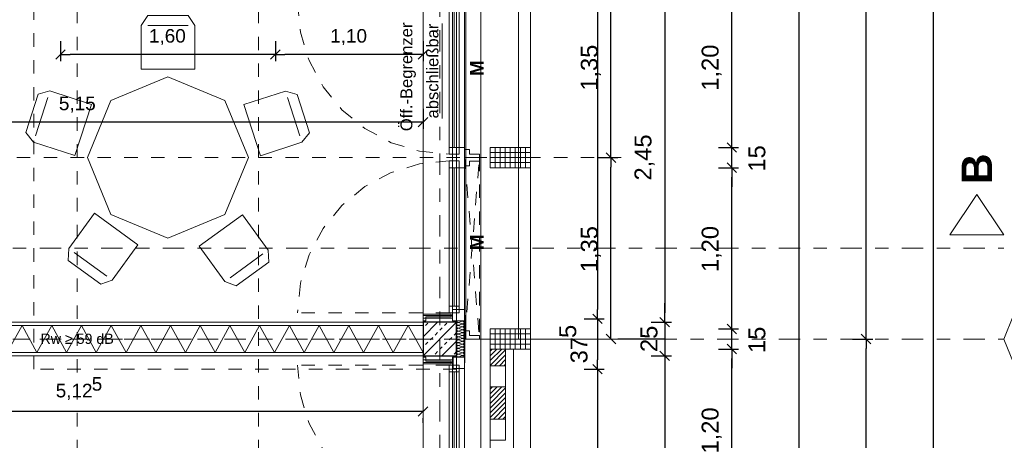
# Model space of a CAD drawing. Header units: metres. Extents: x -45.2 to 14.3, y -31.8 to 10.2.
# Tile 129 of 152: x -3.1 to 4.2, y -14.3 to -11.1. Entities that reach past the tile are written whole.
import ezdxf

# ---------------------------------------------------------------- set-up
doc = ezdxf.new("R2010")
doc.units = ezdxf.units.M
doc.header["$LTSCALE"] = 0.05
for name, pattern in [('1600.2032', [1.6, 0.8, -0.8]), ('Achsen 01', [5.291531, 3.175, -1.058062, 0.352704, -0.705764]), ('gestrichelt - 01', [2, 1, -1]), ('ISO-07 Punktiert', [0.889, 0.127, -0.762]), ('Raster 01', [2, 1, -1]), ('VW-01 Strichlinie kurz', [2, 1, -1])]:
    doc.linetypes.add(name, pattern=pattern)
doc.layers.get('0').update_dxf_attribs({"lineweight": 25})
for name, color, linetype, lineweight, true_color in [('013_Beton und Stahlbetonarbeiten-000 Brüstung', 7, 'Continuous', 9, 0xa6a6a6), ('014_Fassadenarbeiten-000 Aufsicht Betonfertigteile', 7, 'Continuous', 9, 0xc0c0c0), ('014_Fassadenarbeiten-000 Aufsicht Filtermauerwerk', 7, 'Continuous', 9, 0xa6a6a6), ('014_Fassadenarbeiten-000 Aufsicht Mauerwerk', 7, 'Continuous', 9, 0xa6a6a6), ('014_Fassadenarbeiten-330 mineralische Dämmung', 7, 'Continuous', 9, 0x666666), ('030_Sonnenschutzarbeiten-Bemassung', 7, 'Continuous', 13, 0xff6633), ('030_Sonnenschutzarbeiten-Grundriss', 7, 'Continuous', 13, 0x555555), ('031_Metallbauarbeiten-330 Aufsicht Metallbauarbeiten', 7, 'Continuous', 9, 0xa6a6a6), ('032_Metallarbeiten-abschließbar', 7, 'Continuous', 13, 0x444444), ('032_Metallarbeiten-Fenster', 7, 'Continuous', 13, 0x444444), ('032_Metallarbeiten-Öffnungsbegrenzer', 7, 'Continuous', 13, 0x444444), ('039_Trockenbauarbeiten-340 Dämmung', 7, 'Continuous', 9, 0xc0c0c0), ('AV1-Achsen', 1, 'Achsen 01', 18, 0xff0000), ('AV1-Einrichtung', 7, 'Continuous', 9, 0xa6a6a6), ('AV1-Raster', 7, 'Raster 01', 9, 0xa6a6a6)]:
    doc.layers.add(name, color=color, linetype=linetype, lineweight=lineweight, true_color=true_color)
for name, color, linetype, lineweight in [('013_Beton und Stahlbetonarbeiten-000 Unterzüge', 7, 'ISO-07 Punktiert', 13), ('013_Beton und Stahlbetonarbeiten-330 Außenstützen', 7, 'Continuous', 25), ('013_Beton und Stahlbetonarbeiten-Deckenversprung GRU', 7, 'VW-01 Strichlinie kurz', 9), ('014_Fassadenarbeiten-330 Betonfertigteile vertikal', 7, 'Continuous', 9), ('014_Fassadenarbeiten-330 Filtermauerwerk 11.5cm', 7, 'Continuous', 9), ('027_Tischlerarbeiten-330 Innenfensterbänke', 7, 'Continuous', 9), ('030_Sonnenschutzarbeiten-Kasten+Behang', 7, 'Continuous', 5), ('030_Sonnenschutzarbeiten-Motor', 7, 'Continuous', 5), ('039_Trockenbauarbeiten-340 Gipskarton', 7, 'Continuous', 9), ('AV1-Akustikvorgaben-Trennwände', 7, 'Continuous', 5), ('AV1-Einrichtung Bemaßung', 7, 'Continuous', 9), ('AV1-Schnitt Achsen', 7, 'Achsen 01', 18), ('Bemaßung-Bemaßung', 7, 'Continuous', 9)]:
    doc.layers.add(name, color=color, linetype=linetype, lineweight=lineweight)
doc.styles.add('Arial', font='arial.ttf')
doc.styles.add('Arial (bold)', font='arialbd.ttf')

msp = doc.modelspace()

# ---------------------------------------------------------------- linework, layer by layer
at = {"color": 0, "linetype": 'Continuous', "lineweight": 15}
for p, q in [((-2.8604, -11.4186), (-2.7896, -11.3479)), ((-1.1896, -11.3479), (-1.2604, -11.4186)), ((-1.2604, -11.4186), (-1.1896, -11.3479)), ((-0.0896, -11.3479), (-0.1604, -11.4186)), ((-0.0896, -11.8506), (-0.1604, -11.9213)), ((2.2104, -12.1104), (2.1396, -12.0396)), ((2.2104, -12.1104), (2.1396, -12.0396)), ((1.3104, -12.1854), (1.2396, -12.1146)), ((1.2396, -12.1146), (1.3104, -12.1854)), ((2.1396, -12.1896), (2.2104, -12.2604)), ((2.1396, -12.1896), (2.2104, -12.2604)), ((1.1396, -13.3146), (1.2104, -13.3854)), ((1.2104, -13.3854), (1.1396, -13.3146)), ((1.7104, -13.4104), (1.6396, -13.3396)), ((1.7104, -13.4104), (1.6396, -13.3396)), ((2.2104, -13.4604), (2.1396, -13.3896)), ((2.2104, -13.4604), (2.1396, -13.3896)), ((1.3104, -13.5354), (1.2396, -13.4646)), ((3.2104, -13.5354), (3.1396, -13.4646)), ((3.1396, -13.4646), (3.2104, -13.5354)), ((2.1396, -13.5396), (2.2104, -13.6104)), ((2.1396, -13.5396), (2.2104, -13.6104)), ((1.6396, -13.5896), (1.7104, -13.6604)), ((1.6396, -13.5896), (1.7104, -13.6604)), ((1.1396, -13.6896), (1.2104, -13.7604)), ((1.2104, -13.7604), (1.1396, -13.6896)), ((-0.0896, -14.0046), (-0.1604, -14.0754))]:
    msp.add_line(p, q, dxfattribs=at)
at = {"color": 0, "linetype": 'ByBlock', "lineweight": -2}
for p, q in [((-2.825, -11.3832), (-2.7543, -11.3832)), ((-1.225, -11.3832), (-1.2957, -11.3832)), ((-1.225, -11.3832), (-1.1543, -11.3832)), ((-0.125, -11.3832), (-0.1957, -11.3832)), ((-0.125, -11.8859), (-0.1957, -11.8859)), ((2.175, -12.075), (2.175, -12.0043)), ((2.175, -12.075), (2.175, -12.0043)), ((1.275, -12.15), (1.275, -12.0793)), ((1.275, -12.15), (1.275, -12.2207)), ((2.175, -12.225), (2.175, -12.2957)), ((2.175, -12.225), (2.175, -12.2957)), ((1.175, -13.35), (1.175, -13.2793)), ((1.675, -13.375), (1.675, -13.3043)), ((1.675, -13.375), (1.675, -13.3043)), ((1.175, -13.35), (1.175, -13.4207)), ((2.175, -13.425), (2.175, -13.3543)), ((2.175, -13.425), (2.175, -13.3543)), ((1.275, -13.5), (1.275, -13.4293)), ((3.175, -13.5), (3.175, -13.4293)), ((3.175, -13.5), (3.175, -13.5707)), ((1.675, -13.625), (1.675, -13.6957)), ((1.675, -13.625), (1.675, -13.6957)), ((2.175, -13.575), (2.175, -13.6457)), ((2.175, -13.575), (2.175, -13.6457)), ((1.175, -13.725), (1.175, -13.6543)), ((1.175, -13.725), (1.175, -13.7957)), ((-0.125, -14.04), (-0.1957, -14.04))]:
    msp.add_line(p, q, dxfattribs=at)
at = {"layer": '013_Beton und Stahlbetonarbeiten-000 Brüstung'}
for points in [[(-0.125, -13.375), (-0.125, -10.925), (0.125, -10.925), (0.125, -13.375)], [(-0.125, -16.075), (-0.125, -13.625), (0.125, -13.625), (0.125, -16.075)]]:
    msp.add_lwpolyline(points, close=True, dxfattribs=at)
at = {"layer": '013_Beton und Stahlbetonarbeiten-000 Unterzüge', "linetype": 'VW-01 Strichlinie kurz'}
for points in [[(-0.125, -13.375), (-0.125, -10.925), (0.125, -10.925), (0.125, -13.375)], [(-0.125, -16.075), (-0.125, -13.625), (0.125, -13.625), (0.125, -16.075)]]:
    msp.add_lwpolyline(points, close=True, dxfattribs=at)
at = {"layer": '013_Beton und Stahlbetonarbeiten-330 Außenstützen', "color": 251, "linetype": 'Continuous', "lineweight": 13, "true_color": 0x4c4c4c}
for p, q in [((0.1242, -13.375), (-0.125, -13.6242)), ((-0.0172, -13.375), (-0.125, -13.4828)), ((-0.125, -13.4186), (-0.1237, -13.4174)), ((-0.1061, -13.3997), (-0.0884, -13.382)), ((0, -13.435), (0.0177, -13.4174)), ((0.0354, -13.3997), (0.053, -13.382)), ((-0.0707, -13.5057), (-0.053, -13.4881)), ((-0.0354, -13.4704), (-0.0177, -13.4527)), ((0.0707, -13.5057), (0.0884, -13.4881)), ((0.1061, -13.4704), (0.1237, -13.4527)), ((-0.125, -13.56), (-0.1237, -13.5588)), ((-0.1061, -13.5411), (-0.0884, -13.5234)), ((0, -13.5765), (0.0177, -13.5588)), ((0.125, -13.5156), (0.0156, -13.625)), ((0.0354, -13.5411), (0.053, -13.5234)), ((-0.0354, -13.6118), (-0.0177, -13.5941)), ((0.1061, -13.6118), (0.1237, -13.5941))]:
    msp.add_line(p, q, dxfattribs=at)
at = {"layer": '013_Beton und Stahlbetonarbeiten-330 Außenstützen'}
msp.add_lwpolyline([(0.125, -13.375), (-0.125, -13.375), (-0.125, -13.625), (0.125, -13.625)], close=True, dxfattribs=at)
at = {"layer": '013_Beton und Stahlbetonarbeiten-Deckenversprung GRU', "linetype": 'VW-01 Strichlinie kurz'}
for p, q in [((-3.025, -13.725), (-3.025, 0.125)), ((-2.975, -13.725), (0.125, -13.725))]:
    msp.add_line(p, q, dxfattribs=at)
at = {"layer": '014_Fassadenarbeiten-000 Aufsicht Betonfertigteile'}
msp.add_lwpolyline([(0.305, -21.905), (0.305, 0.305), (0.675, 0.675), (0.675, -22.275)], close=True, dxfattribs=at)
at = {"layer": '014_Fassadenarbeiten-000 Aufsicht Filtermauerwerk'}
for points in [[(0.49, -13.8562), (0.375, -13.8562), (0.375, -13.6987), (0.49, -13.6987)], [(0.49, -14.2537), (0.375, -14.2537), (0.375, -14.0962), (0.49, -14.0962)]]:
    msp.add_lwpolyline(points, close=True, dxfattribs=at)
at = {"layer": '014_Fassadenarbeiten-000 Aufsicht Mauerwerk'}
for points in [[(0.375, -13.575), (0.55, -13.575), (0.55, -14.775), (0.375, -14.775)], [(0.55, -14.775), (0.375, -14.775), (0.375, -13.575), (0.55, -13.575)]]:
    msp.add_lwpolyline(points, close=True, dxfattribs=at)
at = {"layer": '014_Fassadenarbeiten-330 Betonfertigteile vertikal', "color": 8, "linetype": 'Continuous', "lineweight": 9, "true_color": 0x808080}
for p, q in [((0.4125, -12.075), (0.4125, -12.225)), ((0.45, -12.075), (0.45, -12.225)), ((0.4875, -12.075), (0.4875, -12.225)), ((0.525, -12.075), (0.525, -12.225)), ((0.5625, -12.075), (0.5625, -12.225)), ((0.6, -12.075), (0.6, -12.225)), ((0.6375, -12.075), (0.6375, -12.225)), ((0.4125, -13.425), (0.4125, -13.575)), ((0.45, -13.425), (0.45, -13.575)), ((0.4875, -13.425), (0.4875, -13.575)), ((0.525, -13.425), (0.525, -13.575)), ((0.5625, -13.425), (0.5625, -13.575)), ((0.6, -13.425), (0.6, -13.575)), ((0.6375, -13.425), (0.6375, -13.575))]:
    msp.add_line(p, q, dxfattribs=at)
at = {"layer": '014_Fassadenarbeiten-330 Betonfertigteile vertikal', "color": 8, "linetype": 'Continuous', "lineweight": 13, "true_color": 0x808080}
for p, q in [((0.375, -12.1125), (0.675, -12.1125)), ((0.375, -12.15), (0.675, -12.15)), ((0.375, -12.1875), (0.675, -12.1875)), ((0.375, -13.4625), (0.675, -13.4625)), ((0.375, -13.5), (0.675, -13.5)), ((0.375, -13.5375), (0.675, -13.5375))]:
    msp.add_line(p, q, dxfattribs=at)
at = {"layer": '014_Fassadenarbeiten-330 Betonfertigteile vertikal'}
for points in [[(0.675, -12.075), (0.675, -12.225), (0.375, -12.225), (0.375, -12.075)], [(0.675, -13.425), (0.675, -13.575), (0.375, -13.575), (0.375, -13.425)]]:
    msp.add_lwpolyline(points, close=True, dxfattribs=at)
at = {"layer": '014_Fassadenarbeiten-330 Filtermauerwerk 11.5cm', "color": 8, "linetype": 'Continuous', "lineweight": 9, "true_color": 0x808080}
for p, q in [((0.375, -13.5904), (0.3904, -13.575)), ((0.375, -13.6257), (0.4257, -13.575)), ((0.375, -13.6611), (0.4611, -13.575)), ((0.375, -13.6964), (0.49, -13.5814)), ((0.408, -13.6987), (0.49, -13.6168)), ((0.4434, -13.6987), (0.49, -13.6521)), ((0.4787, -13.6987), (0.49, -13.6875)), ((0.375, -13.8732), (0.392, -13.8562)), ((0.375, -13.9086), (0.4273, -13.8562)), ((0.375, -13.9439), (0.4627, -13.8562)), ((0.375, -13.9793), (0.49, -13.8643)), ((0.375, -14.0146), (0.49, -13.8996)), ((0.375, -14.05), (0.49, -13.935)), ((0.375, -14.0853), (0.49, -13.9703)), ((0.3994, -14.0962), (0.49, -14.0057)), ((0.4348, -14.0962), (0.49, -14.041)), ((0.4701, -14.0962), (0.49, -14.0764))]:
    msp.add_line(p, q, dxfattribs=at)
at = {"layer": '014_Fassadenarbeiten-330 Filtermauerwerk 11.5cm'}
for points in [[(0.49, -13.6987), (0.375, -13.6987), (0.375, -13.575), (0.49, -13.575)], [(0.49, -14.0962), (0.375, -14.0962), (0.375, -13.8562), (0.49, -13.8562)]]:
    msp.add_lwpolyline(points, close=True, dxfattribs=at)
at = {"layer": '014_Fassadenarbeiten-330 mineralische Dämmung'}
for points in [[(0.167, -13.4306), (0.1689, -13.431), (0.1708, -13.4311), (0.1727, -13.4308), (0.1745, -13.4302), (0.1762, -13.4293), (0.1777, -13.4281), (0.179, -13.4266), (0.179, -13.4266), (0.1799, -13.425), (0.1806, -13.4232), (0.181, -13.4213), (0.181, -13.4194), (0.1806, -13.4175), (0.1799, -13.4157), (0.179, -13.4141), (0.179, -13.4141), (0.1777, -13.4126), (0.1762, -13.4114), (0.1745, -13.4105), (0.1727, -13.4099), (0.1708, -13.4097), (0.1689, -13.4097), (0.167, -13.4102), (0.139, -13.4192), (0.139, -13.4192), (0.1371, -13.4196), (0.1352, -13.4197), (0.1333, -13.4194), (0.1315, -13.4188), (0.1298, -13.4179), (0.1283, -13.4167), (0.127, -13.4152), (0.127, -13.4152), (0.1261, -13.4136), (0.1254, -13.4118), (0.125, -13.4099), (0.125, -13.408), (0.1254, -13.4061), (0.1261, -13.4043), (0.127, -13.4027), (0.127, -13.4027), (0.1283, -13.4012), (0.1298, -13.4), (0.1315, -13.3991), (0.1333, -13.3985), (0.1352, -13.3983), (0.1371, -13.3983), (0.139, -13.3988), (0.167, -13.4091), (0.167, -13.4091), (0.1689, -13.4095), (0.1708, -13.4096), (0.1727, -13.4093), (0.1745, -13.4088), (0.1762, -13.4078), (0.1777, -13.4066), (0.179, -13.4052), (0.179, -13.4052), (0.1799, -13.4035), (0.1806, -13.4018), (0.181, -13.3999), (0.181, -13.3979), (0.1806, -13.3961), (0.1799, -13.3943), (0.179, -13.3926), (0.179, -13.3926), (0.1777, -13.3912), (0.1762, -13.39), (0.1745, -13.3891), (0.1727, -13.3885), (0.1708, -13.3882), (0.1689, -13.3883), (0.167, -13.3887), (0.139, -13.3977), (0.139, -13.3977), (0.1371, -13.3981), (0.1352, -13.3982), (0.1333, -13.3979), (0.1315, -13.3974), (0.1298, -13.3964), (0.1283, -13.3952), (0.127, -13.3938), (0.127, -13.3938), (0.1261, -13.3921), (0.1254, -13.3904), (0.125, -13.3885), (0.125, -13.3865), (0.1254, -13.3847), (0.1261, -13.3829), (0.127, -13.3812), (0.127, -13.3812), (0.1283, -13.3798), (0.1298, -13.3786), (0.1315, -13.3777), (0.1333, -13.3771), (0.1352, -13.3768), (0.1371, -13.3769), (0.139, -13.3773), (0.167, -13.3877), (0.167, -13.3877), (0.1689, -13.3881), (0.1708, -13.3882), (0.1727, -13.3879), (0.1745, -13.3873), (0.1762, -13.3864), (0.1777, -13.3852), (0.179, -13.3837), (0.179, -13.3837), (0.1799, -13.3821), (0.1806, -13.3803), (0.181, -13.3784), (0.181, -13.3765), (0.1806, -13.3746), (0.1799, -13.3728), (0.179, -13.3712), (0.179, -13.3712), (0.1777, -13.3697), (0.1762, -13.3685), (0.1745, -13.3676), (0.1727, -13.367), (0.1708, -13.3668), (0.1689, -13.3668), (0.167, -13.3673), (0.139, -13.3763), (0.139, -13.3763), (0.1371, -13.3767), (0.1352, -13.3768), (0.1333, -13.3765), (0.1315, -13.3759), (0.1298, -13.375), (0.1283, -13.3738), (0.127, -13.3723), (0.126, -13.3706), (0.1254, -13.3688), (0.125, -13.3669), (0.125, -13.365)], [(0.167, -13.6236), (0.169, -13.624), (0.171, -13.6241), (0.173, -13.6238), (0.1749, -13.6231), (0.1766, -13.6221), (0.1781, -13.6207), (0.1793, -13.6191), (0.1802, -13.6173), (0.1808, -13.6154), (0.181, -13.6134), (0.1808, -13.6114), (0.1802, -13.6095), (0.1793, -13.6077), (0.1781, -13.6061), (0.1766, -13.6047), (0.1749, -13.6037), (0.173, -13.603), (0.171, -13.6027), (0.169, -13.6028), (0.167, -13.6032), (0.139, -13.6122), (0.139, -13.6122), (0.137, -13.6126), (0.135, -13.6127), (0.133, -13.6124), (0.1311, -13.6117), (0.1294, -13.6107), (0.1279, -13.6093), (0.1267, -13.6077), (0.1257, -13.6059), (0.1252, -13.604), (0.125, -13.602), (0.1252, -13.6), (0.1257, -13.5981), (0.1267, -13.5963), (0.1279, -13.5947), (0.1294, -13.5933), (0.1311, -13.5923), (0.133, -13.5916), (0.135, -13.5913), (0.137, -13.5914), (0.139, -13.5918), (0.167, -13.6022), (0.167, -13.6022), (0.169, -13.6026), (0.171, -13.6026), (0.173, -13.6023), (0.1749, -13.6016), (0.1766, -13.6006), (0.1781, -13.5993), (0.1793, -13.5977), (0.1802, -13.5959), (0.1808, -13.594), (0.181, -13.592), (0.1808, -13.5899), (0.1802, -13.588), (0.1793, -13.5862), (0.1781, -13.5846), (0.1766, -13.5833), (0.1749, -13.5823), (0.173, -13.5816), (0.171, -13.5813), (0.169, -13.5813), (0.167, -13.5818), (0.139, -13.5908), (0.139, -13.5908), (0.137, -13.5912), (0.135, -13.5912), (0.133, -13.5909), (0.1311, -13.5902), (0.1294, -13.5892), (0.1279, -13.5879), (0.1267, -13.5863), (0.1257, -13.5845), (0.1252, -13.5826), (0.125, -13.5806), (0.1252, -13.5785), (0.1257, -13.5766), (0.1267, -13.5748), (0.1279, -13.5732), (0.1294, -13.5719), (0.1311, -13.5709), (0.133, -13.5702), (0.135, -13.5699), (0.137, -13.5699), (0.139, -13.5704), (0.167, -13.5807), (0.167, -13.5807), (0.169, -13.5811), (0.171, -13.5812), (0.173, -13.5809), (0.1749, -13.5802), (0.1766, -13.5792), (0.1781, -13.5778), (0.1793, -13.5762), (0.1802, -13.5744), (0.1808, -13.5725), (0.181, -13.5705), (0.1808, -13.5685), (0.1802, -13.5666), (0.1793, -13.5648), (0.1781, -13.5632), (0.1766, -13.5618), (0.1749, -13.5608), (0.173, -13.5601), (0.171, -13.5598), (0.169, -13.5599), (0.167, -13.5603), (0.139, -13.5693), (0.139, -13.5693), (0.137, -13.5697), (0.135, -13.5698), (0.133, -13.5695), (0.1311, -13.5688), (0.1294, -13.5678), (0.1279, -13.5664), (0.1267, -13.5648), (0.1257, -13.563), (0.1252, -13.5611), (0.125, -13.5591), (0.1252, -13.5571), (0.1257, -13.5552), (0.1267, -13.5534), (0.1279, -13.5518), (0.1294, -13.5504), (0.1311, -13.5494), (0.133, -13.5487), (0.135, -13.5484), (0.137, -13.5485), (0.139, -13.5489), (0.167, -13.5593), (0.167, -13.5593), (0.169, -13.5597), (0.171, -13.5597), (0.173, -13.5594), (0.1749, -13.5587), (0.1766, -13.5577), (0.1781, -13.5564), (0.1793, -13.5548), (0.1802, -13.553), (0.1808, -13.5511), (0.181, -13.5491), (0.1808, -13.547), (0.1802, -13.5451), (0.1793, -13.5433), (0.1781, -13.5417), (0.1766, -13.5404), (0.1749, -13.5394), (0.173, -13.5387), (0.171, -13.5384), (0.169, -13.5384), (0.167, -13.5389), (0.139, -13.5479), (0.139, -13.5479), (0.137, -13.5483), (0.135, -13.5483), (0.133, -13.548), (0.1311, -13.5473), (0.1294, -13.5463), (0.1279, -13.545), (0.1267, -13.5434), (0.1257, -13.5416), (0.1252, -13.5397), (0.125, -13.5377), (0.1252, -13.5356), (0.1257, -13.5337), (0.1267, -13.5319), (0.1279, -13.5303), (0.1294, -13.529), (0.1311, -13.528), (0.133, -13.5273), (0.135, -13.527), (0.137, -13.527), (0.139, -13.5275), (0.167, -13.5378), (0.167, -13.5378), (0.169, -13.5382), (0.171, -13.5383), (0.173, -13.538), (0.1749, -13.5373), (0.1766, -13.5363), (0.1781, -13.5349), (0.1793, -13.5333), (0.1802, -13.5315), (0.1808, -13.5296), (0.181, -13.5276), (0.1808, -13.5256), (0.1802, -13.5237), (0.1793, -13.5219), (0.1781, -13.5203), (0.1766, -13.5189), (0.1749, -13.5179), (0.173, -13.5172), (0.171, -13.5169), (0.169, -13.517), (0.167, -13.5174), (0.139, -13.5264), (0.139, -13.5264), (0.137, -13.5268), (0.135, -13.5269), (0.133, -13.5266), (0.1311, -13.5259), (0.1294, -13.5249), (0.1279, -13.5235), (0.1267, -13.5219), (0.1257, -13.5201), (0.1252, -13.5182), (0.125, -13.5162), (0.1252, -13.5142), (0.1257, -13.5123), (0.1267, -13.5105), (0.1279, -13.5089), (0.1294, -13.5075), (0.1311, -13.5065), (0.133, -13.5058), (0.135, -13.5055), (0.137, -13.5056), (0.139, -13.506), (0.167, -13.5164), (0.167, -13.5164), (0.169, -13.5168), (0.171, -13.5168), (0.173, -13.5165), (0.1749, -13.5158), (0.1766, -13.5148), (0.1781, -13.5135), (0.1793, -13.5119), (0.1802, -13.5101), (0.1808, -13.5082), (0.181, -13.5062), (0.1808, -13.5041), (0.1802, -13.5022), (0.1793, -13.5004), (0.1781, -13.4988), (0.1766, -13.4975), (0.1749, -13.4965), (0.173, -13.4958), (0.171, -13.4955), (0.169, -13.4955), (0.167, -13.496), (0.139, -13.505), (0.139, -13.505), (0.137, -13.5054), (0.135, -13.5054), (0.133, -13.5051), (0.1311, -13.5044), (0.1294, -13.5034), (0.1279, -13.5021), (0.1267, -13.5005), (0.1257, -13.4987), (0.1252, -13.4968), (0.125, -13.4948), (0.1252, -13.4927), (0.1257, -13.4908), (0.1267, -13.489), (0.1279, -13.4874), (0.1294, -13.4861), (0.1311, -13.4851), (0.133, -13.4844), (0.135, -13.4841), (0.137, -13.4841), (0.139, -13.4846), (0.167, -13.4949), (0.167, -13.4949), (0.169, -13.4953), (0.171, -13.4954), (0.173, -13.4951), (0.1749, -13.4944), (0.1766, -13.4934), (0.1781, -13.492), (0.1793, -13.4904), (0.1802, -13.4886), (0.1808, -13.4867), (0.181, -13.4847), (0.1808, -13.4827), (0.1802, -13.4808), (0.1793, -13.479), (0.1781, -13.4774), (0.1766, -13.476), (0.1749, -13.475), (0.173, -13.4743), (0.171, -13.474), (0.169, -13.4741), (0.167, -13.4745), (0.139, -13.4835), (0.139, -13.4835), (0.137, -13.4839), (0.135, -13.484), (0.133, -13.4837), (0.1311, -13.483), (0.1294, -13.482), (0.1279, -13.4806), (0.1267, -13.479), (0.1257, -13.4772), (0.1252, -13.4753), (0.125, -13.4733), (0.1252, -13.4713), (0.1257, -13.4694), (0.1267, -13.4676), (0.1279, -13.466), (0.1294, -13.4646), (0.1311, -13.4636), (0.133, -13.4629), (0.135, -13.4626), (0.137, -13.4627), (0.139, -13.4631), (0.167, -13.4735), (0.167, -13.4735), (0.169, -13.4739), (0.171, -13.4739), (0.173, -13.4736), (0.1749, -13.4729), (0.1766, -13.4719), (0.1781, -13.4706), (0.1793, -13.469), (0.1802, -13.4672), (0.1808, -13.4653), (0.181, -13.4633), (0.1808, -13.4612), (0.1802, -13.4593), (0.1793, -13.4575), (0.1781, -13.4559), (0.1766, -13.4546), (0.1749, -13.4536), (0.173, -13.4529), (0.171, -13.4526), (0.169, -13.4526), (0.167, -13.4531), (0.139, -13.4621), (0.139, -13.4621), (0.137, -13.4625), (0.135, -13.4625), (0.133, -13.4622), (0.1311, -13.4615), (0.1294, -13.4605), (0.1279, -13.4592), (0.1267, -13.4576), (0.1257, -13.4558), (0.1252, -13.4539), (0.125, -13.4519), (0.1252, -13.4498), (0.1257, -13.4479), (0.1267, -13.4461), (0.1279, -13.4445), (0.1294, -13.4432), (0.1311, -13.4422), (0.133, -13.4415), (0.135, -13.4412), (0.137, -13.4412), (0.139, -13.4417), (0.167, -13.452), (0.167, -13.452), (0.169, -13.4524), (0.171, -13.4525), (0.173, -13.4522), (0.1749, -13.4515), (0.1766, -13.4505), (0.1781, -13.4491), (0.1793, -13.4475), (0.1802, -13.4457), (0.1808, -13.4438), (0.181, -13.4418), (0.1808, -13.4398), (0.1802, -13.4379), (0.1793, -13.4361), (0.1781, -13.4345), (0.1766, -13.4331), (0.1749, -13.4321), (0.173, -13.4314), (0.171, -13.4311), (0.169, -13.4312), (0.167, -13.4316), (0.139, -13.4406), (0.139, -13.4406), (0.137, -13.441), (0.135, -13.4411), (0.133, -13.4408), (0.1311, -13.4401), (0.1294, -13.4391), (0.1279, -13.4377), (0.1267, -13.4361), (0.1257, -13.4343), (0.1252, -13.4324), (0.125, -13.4304), (0.1252, -13.4284), (0.1257, -13.4265), (0.1267, -13.4247), (0.1279, -13.4231), (0.1294, -13.4217), (0.1311, -13.4207), (0.133, -13.42), (0.135, -13.4197), (0.137, -13.4198), (0.139, -13.4202), (0.167, -13.4306), (0.167, -13.4306), (0.169, -13.431), (0.171, -13.431), (0.173, -13.4307), (0.1749, -13.43), (0.1766, -13.429), (0.1781, -13.4277), (0.1793, -13.4261), (0.1802, -13.4243), (0.1808, -13.4224), (0.181, -13.4204), (0.1808, -13.4184), (0.1802, -13.4164), (0.1793, -13.4146), (0.1781, -13.413), (0.1766, -13.4117), (0.1749, -13.4107), (0.173, -13.41), (0.171, -13.4097), (0.169, -13.4097), (0.167, -13.4102), (0.139, -13.4192), (0.139, -13.4192), (0.137, -13.4196), (0.135, -13.4196), (0.133, -13.4193), (0.1311, -13.4186), (0.1294, -13.4176), (0.1279, -13.4163), (0.1267, -13.4147), (0.1257, -13.4129), (0.1252, -13.411), (0.125, -13.409), (0.1252, -13.4069), (0.1257, -13.405), (0.1267, -13.4032), (0.1279, -13.4016), (0.1294, -13.4003), (0.1311, -13.3993), (0.133, -13.3986), (0.135, -13.3983), (0.137, -13.3983), (0.139, -13.3988), (0.167, -13.4091), (0.167, -13.4091), (0.169, -13.4095), (0.171, -13.4096), (0.173, -13.4093), (0.1749, -13.4086), (0.1766, -13.4076), (0.1781, -13.4062), (0.1793, -13.4046), (0.1802, -13.4028), (0.1808, -13.4009), (0.181, -13.3989), (0.1808, -13.3969), (0.1802, -13.395), (0.1793, -13.3932), (0.1781, -13.3916), (0.1766, -13.3902), (0.1749, -13.3892), (0.173, -13.3885), (0.171, -13.3882), (0.169, -13.3883), (0.167, -13.3887), (0.139, -13.3977), (0.139, -13.3977), (0.137, -13.3981), (0.135, -13.3982), (0.133, -13.3979), (0.1311, -13.3972), (0.1294, -13.3962), (0.1279, -13.3948), (0.1267, -13.3932), (0.1257, -13.3914), (0.1252, -13.3895), (0.125, -13.3875), (0.1252, -13.3855), (0.1257, -13.3836), (0.1267, -13.3818), (0.1279, -13.3802), (0.1294, -13.3788), (0.1311, -13.3778), (0.133, -13.3771), (0.135, -13.3768), (0.137, -13.3769), (0.139, -13.3773)], [(0.1761, -13.365), (0.1744, -13.3659), (0.1726, -13.3665), (0.1707, -13.3667), (0.1689, -13.3666), (0.167, -13.3662), (0.1637, -13.365)], [(0.181, -13.635), (0.1808, -13.633), (0.1803, -13.631), (0.1794, -13.6292), (0.1782, -13.6276), (0.1767, -13.6262), (0.1749, -13.6252), (0.173, -13.6245), (0.171, -13.6242), (0.169, -13.6242), (0.167, -13.6247), (0.139, -13.6336), (0.139, -13.6336), (0.137, -13.6341), (0.135, -13.6341), (0.133, -13.6338), (0.1311, -13.6331), (0.1294, -13.6321), (0.1279, -13.6308), (0.1267, -13.6292), (0.1257, -13.6274), (0.1252, -13.6255), (0.125, -13.6234), (0.1252, -13.6214), (0.1257, -13.6195), (0.1267, -13.6177), (0.1279, -13.6161), (0.1294, -13.6148), (0.1311, -13.6138), (0.133, -13.6131), (0.135, -13.6128), (0.137, -13.6128), (0.139, -13.6133), (0.167, -13.6236), (0.167, -13.6236), (0.169, -13.624), (0.171, -13.6241), (0.173, -13.6238), (0.1749, -13.6231), (0.1766, -13.6221), (0.1781, -13.6207), (0.1793, -13.6191), (0.1802, -13.6173), (0.1808, -13.6154), (0.181, -13.6134), (0.1808, -13.6114), (0.1802, -13.6095), (0.1793, -13.6077), (0.1781, -13.6061), (0.1766, -13.6047), (0.1749, -13.6037), (0.173, -13.603), (0.171, -13.6027), (0.169, -13.6028), (0.167, -13.6032), (0.139, -13.6122), (0.139, -13.6122), (0.137, -13.6126), (0.135, -13.6127), (0.133, -13.6124), (0.1311, -13.6117), (0.1294, -13.6107), (0.1279, -13.6093), (0.1267, -13.6077), (0.1257, -13.6059), (0.1252, -13.604), (0.125, -13.602), (0.1252, -13.6), (0.1257, -13.5981), (0.1267, -13.5963), (0.1279, -13.5947), (0.1294, -13.5933), (0.1311, -13.5923), (0.133, -13.5916), (0.135, -13.5913), (0.137, -13.5914), (0.139, -13.5918), (0.167, -13.6022), (0.167, -13.6022), (0.169, -13.6026), (0.171, -13.6026), (0.173, -13.6023), (0.1749, -13.6016), (0.1766, -13.6006), (0.1781, -13.5993), (0.1793, -13.5977), (0.1802, -13.5959), (0.1808, -13.594), (0.181, -13.592), (0.1808, -13.5899), (0.1802, -13.588), (0.1793, -13.5862), (0.1781, -13.5846), (0.1766, -13.5833), (0.1749, -13.5823), (0.173, -13.5816), (0.171, -13.5813), (0.169, -13.5813), (0.167, -13.5818)]]:
    msp.add_lwpolyline(points, dxfattribs=at)
at = {"layer": '027_Tischlerarbeiten-330 Innenfensterbänke'}
for points in [[(-0.125, -13.365), (-0.105, -13.365), (-0.105, -13.335), (0.085, -13.335), (0.085, -13.315), (-0.125, -13.315)], [(-0.125, -13.635), (-0.105, -13.635), (-0.105, -13.665), (0.085, -13.665), (0.085, -13.685), (-0.125, -13.685)]]:
    msp.add_lwpolyline(points, close=True, dxfattribs=at)
at = {"layer": '030_Sonnenschutzarbeiten-Bemassung', "color": 0, "lineweight": -2}
for p, q in [((1.275, -12.0793), (1.275, -10.8707)), ((1.175, -12.15), (1.325, -12.15)), ((1.175, -12.15), (1.325, -12.15)), ((1.275, -13.4293), (1.275, -12.2207)), ((1.6808, -13.5), (1.325, -13.5))]:
    msp.add_line(p, q, dxfattribs=at)
at = {"layer": '030_Sonnenschutzarbeiten-Grundriss', "color": 251, "true_color": 0x555555}
for points in [[(0.295, -12.15), (0.295, -12.124), (0.22, -12.124), (0.22, -12.09), (0.185, -12.09), (0.185, -12.15)], [(0.295, -12.15), (0.295, -12.176), (0.22, -12.176), (0.22, -12.21), (0.185, -12.21), (0.185, -12.15)], [(0.295, -13.5), (0.295, -13.474), (0.22, -13.474), (0.22, -13.44), (0.185, -13.44), (0.185, -13.5)]]:
    msp.add_lwpolyline(points, close=True, dxfattribs=at)
at = {"layer": '030_Sonnenschutzarbeiten-Kasten+Behang', "color": 1, "linetype": '1600.2032', "lineweight": 18, "true_color": 0xff0000}
for p, q in [((0.185, -12.15), (0.295, -13.5)), ((0.185, -13.5), (0.295, -12.15))]:
    msp.add_line(p, q, dxfattribs=at)
at = {"layer": '030_Sonnenschutzarbeiten-Kasten+Behang', "color": 1, "linetype": 'Continuous', "lineweight": 18, "true_color": 0xff0000}
for points in [[(0.22, -12.124), (0.22, -12.09), (0.185, -12.09), (0.185, -12.15), (0.295, -12.15), (0.295, -12.124)], [(0.22, -12.176), (0.22, -12.21), (0.185, -12.21), (0.185, -12.15), (0.295, -12.15), (0.295, -12.176)], [(0.22, -13.474), (0.22, -13.44), (0.185, -13.44), (0.185, -13.5), (0.295, -13.5), (0.295, -13.474)]]:
    msp.add_lwpolyline(points, close=True, dxfattribs=at)
at = {"layer": '030_Sonnenschutzarbeiten-Kasten+Behang', "color": 1, "linetype": '1600.2032', "lineweight": 18, "true_color": 0xff0000}
msp.add_lwpolyline([(0.185, -13.5), (0.185, -12.15), (0.295, -12.15), (0.295, -13.5)], close=True, dxfattribs=at)
at = {"layer": '031_Metallbauarbeiten-330 Aufsicht Metallbauarbeiten'}
msp.add_lwpolyline([(0.195, -10.8), (0.585, -10.8), (0.585, -13.5), (0.195, -13.5)], close=True, dxfattribs=at)
at = {"layer": '032_Metallarbeiten-abschließbar', "color": 12, "linetype": 'Continuous', "true_color": 0xdd0000}
msp.add_line((0.0168, -11.8588), (0.0168, -11.1512), dxfattribs=at)
at = {"layer": '032_Metallarbeiten-Fenster', "color": 7, "lineweight": 18}
for p, q in [((0.1075, -11.045), (0.1075, -12.075)), ((0.1075, -13.255), (0.1075, -12.225)), ((0.1075, -13.7455), (0.1075, -14.7755))]:
    msp.add_line(p, q, dxfattribs=at)
at = {"layer": '032_Metallarbeiten-Fenster', "color": 7, "linetype": 'gestrichelt - 01', "lineweight": 18}
for p, q in [((0.07, -13.305), (-1.06, -13.305)), ((0.07, -13.6955), (-1.06, -13.6955))]:
    msp.add_line(p, q, dxfattribs=at)
for points in [[(-1.06, -10.995), (-1.0383, -11.2155), (-0.974, -11.4274), (-0.8696, -11.6228), (-0.729, -11.794), (-0.5578, -11.9346), (-0.3624, -12.039), (-0.1505, -12.1033), (0.07, -12.125)], [(0.07, -12.175), (-0.1505, -12.1967), (-0.3624, -12.261), (-0.5578, -12.3654), (-0.729, -12.506), (-0.8696, -12.6772), (-0.974, -12.8726), (-1.0383, -13.0845), (-1.06, -13.305)], [(-1.06, -13.6955), (-1.0383, -13.9159), (-0.974, -14.1279), (-0.8696, -14.3233), (-0.729, -14.4945), (-0.5578, -14.635), (-0.3624, -14.7394), (-0.1505, -14.8037), (0.07, -14.8255)]]:
    msp.add_lwpolyline(points, dxfattribs=at)
at = {"layer": '032_Metallarbeiten-Fenster', "color": 7, "lineweight": 18}
for points in [[(0.145, -11.045), (0.145, -12.075), (0.07, -12.075), (0.07, -11.045)], [(0.095, -11.02), (0.185, -11.02), (0.185, -13.28), (0.095, -13.28)], [(0.145, -12.075), (0.145, -12.125), (0.07, -12.125), (0.07, -12.075)], [(0.185, -12.075), (0.185, -12.225), (0.095, -12.225), (0.095, -12.075)], [(0.145, -12.225), (0.145, -12.175), (0.07, -12.175), (0.07, -12.225)], [(0.145, -13.255), (0.145, -12.225), (0.07, -12.225), (0.07, -13.255)], [(0.145, -13.305), (0.145, -13.255), (0.07, -13.255), (0.07, -13.305)], [(0.185, -13.28), (0.095, -13.28), (0.095, -13.365), (0.185, -13.365)], [(0.095, -13.6355), (0.095, -13.7205), (0.185, -13.7205), (0.185, -13.6355)], [(0.145, -13.6955), (0.145, -13.7455), (0.07, -13.7455), (0.07, -13.6955)], [(0.145, -13.7455), (0.145, -14.7755), (0.07, -14.7755), (0.07, -13.7455)], [(0.095, -13.7205), (0.185, -13.7205), (0.185, -15.9805), (0.095, -15.9805)]]:
    msp.add_lwpolyline(points, close=True, dxfattribs=at)
at = {"layer": '032_Metallarbeiten-Fenster', "color": 7, "linetype": 'Continuous', "lineweight": 9}
msp.add_lwpolyline([(0.1863, -13.3231), (0.1863, -13.6769), (0.1843, -13.6769), (0.1843, -13.3231)], close=True, dxfattribs=at)
at = {"layer": '039_Trockenbauarbeiten-340 Dämmung'}
msp.add_lwpolyline([(-0.125, -13.6), (-0.2356, -13.4), (-0.3462, -13.6), (-0.4568, -13.4), (-0.5675, -13.6), (-0.6781, -13.4), (-0.7887, -13.6), (-0.8993, -13.4), (-1.0099, -13.6), (-1.1205, -13.4), (-1.2311, -13.6), (-1.3418, -13.4), (-1.4524, -13.6), (-1.563, -13.4), (-1.6736, -13.6), (-1.7842, -13.4), (-1.8948, -13.6), (-2.0054, -13.4), (-2.116, -13.6), (-2.2267, -13.4), (-2.3373, -13.6), (-2.4479, -13.4), (-2.5585, -13.6), (-2.6691, -13.4), (-2.7797, -13.6), (-2.8903, -13.4), (-3.001, -13.6), (-3.1116, -13.4), (-3.2222, -13.6)], dxfattribs=at)
at = {"layer": '039_Trockenbauarbeiten-340 Gipskarton'}
for points in [[(-0.125, -13.375), (-0.125, -13.4), (-5.25, -13.4), (-5.25, -13.375)], [(-0.125, -13.6), (-0.125, -13.625), (-5.25, -13.625), (-5.25, -13.6)], [(0.1, -13.625), (0.125, -13.625), (0.125, -13.725), (0.1, -13.725)]]:
    msp.add_lwpolyline(points, close=True, dxfattribs=at)
at = {"layer": 'AV1-Achsen'}
for p, q in [((0, -26.5), (0, 4.9)), ((-43.35, -13.5), (4.2, -13.5))]:
    msp.add_line(p, q, dxfattribs=at)
at = {"layer": 'AV1-Achsen', "linetype": 'Continuous'}
msp.add_lwpolyline([(4.7, -13.5), (4.6268, -13.6768), (4.45, -13.75), (4.2732, -13.6768), (4.2, -13.5), (4.2732, -13.3232), (4.45, -13.25), (4.6268, -13.3232)], close=True, dxfattribs=at)
at = {"layer": 'AV1-Einrichtung'}
for p, q in [((-2.175, -11.1674), (-1.875, -11.1674)), ((-3.0121, -11.987), (-2.9194, -11.7017)), ((-1.1347, -11.703), (-1.042, -11.9883)), ((-2.4807, -13.0324), (-2.7234, -12.8561)), ((-1.3185, -12.8673), (-1.5612, -13.0436))]:
    msp.add_line(p, q, dxfattribs=at)
for points in [[(-1.875, -11.0924), (-2.175, -11.0924), (-2.225, -11.1674), (-2.225, -11.4924), (-1.825, -11.4924), (-1.825, -11.1674)], [(-2.025, -11.55), (-1.6007, -11.7257), (-1.425, -12.15), (-1.6007, -12.5743), (-2.025, -12.75), (-2.4493, -12.5743), (-2.625, -12.15), (-2.4493, -11.7257)], [(-2.9907, -11.6785), (-3.0834, -11.9638), (-3.0276, -12.0345), (-2.7185, -12.135), (-2.5949, -11.7545), (-2.904, -11.6541)], [(-0.9706, -11.9651), (-1.0633, -11.6798), (-1.1501, -11.6554), (-1.4592, -11.7559), (-1.3356, -12.1363), (-1.0265, -12.0359)], [(-2.7675, -12.9168), (-2.5248, -13.0931), (-2.4403, -13.0618), (-2.2492, -12.7989), (-2.5728, -12.5638), (-2.7639, -12.8267)], [(-1.5171, -13.1043), (-1.2744, -12.9279), (-1.278, -12.8379), (-1.469, -12.575), (-1.7926, -12.8101), (-1.6016, -13.073)]]:
    msp.add_lwpolyline(points, close=True, dxfattribs=at)
at = {"layer": 'AV1-Einrichtung Bemaßung', "color": 0, "lineweight": -2}
for p, q in [((-2.825, -11.2832), (-2.825, -11.4332)), ((-1.225, -11.2832), (-1.225, -11.4332)), ((-1.225, -11.2832), (-1.225, -11.4332)), ((-0.125, -11.2832), (-0.125, -11.4332)), ((-1.2957, -11.3832), (-2.7543, -11.3832)), ((-0.1957, -11.3832), (-1.1543, -11.3832)), ((-0.125, -11.7859), (-0.125, -11.9359)), ((-0.1957, -11.8859), (-5.2043, -11.8859)), ((-0.1957, -14.04), (-5.1793, -14.04)), ((-0.125, -14.125), (-0.125, -14.09))]:
    msp.add_line(p, q, dxfattribs=at)
at = {"layer": 'AV1-Einrichtung Bemaßung'}
for points in [[(-0.125, -13.325), (0.095, -13.325), (0.095, -13.345), (-0.125, -13.345)], [(-0.125, -13.675), (-0.125, -13.655), (0.095, -13.655), (0.095, -13.675)]]:
    msp.add_lwpolyline(points, close=True, dxfattribs=at)
at = {"layer": 'AV1-Raster'}
for p, q in [((-2.7, -22.95), (-2.7, 1.35)), ((-1.35, -22.95), (-1.35, 1.35)), ((1.35, -12.15), (-40.5, -12.15)), ((1.35, -13.5), (-40.5, -13.5))]:
    msp.add_line(p, q, dxfattribs=at)
at = {"layer": 'AV1-Schnitt Achsen'}
msp.add_line((-43.35, -12.825), (4.2, -12.825), dxfattribs=at)
at = {"layer": 'AV1-Schnitt Achsen', "linetype": 'Continuous'}
msp.add_lwpolyline([(3.8, -12.725), (4.2, -12.725), (4, -12.425)], close=True, dxfattribs=at)
at = {"layer": 'Bemaßung-Bemaßung', "color": 0, "lineweight": -2}
for p, q in [((2.675, 0.6043), (2.675, -22.2043)), ((3.675, -0.0707), (3.675, -21.5293)), ((3.175, -13.4293), (3.175, -8.1707)), ((1.675, -10.9957), (1.675, -13.3043)), ((1.675, -13.3043), (1.675, -13.2336)), ((1.575, -13.375), (1.725, -13.375)), ((1.575, -13.375), (1.725, -13.375)), ((1.675, -13.375), (1.675, -13.625)), ((3.075, -13.5), (3.225, -13.5)), ((3.075, -13.5), (3.225, -13.5)), ((1.575, -13.625), (1.725, -13.625)), ((1.575, -13.625), (1.725, -13.625)), ((3.175, -16.1293), (3.175, -13.5707)), ((1.675, -13.6957), (1.675, -16.0043)), ((1.675, -13.6957), (1.675, -13.7664))]:
    msp.add_line(p, q, dxfattribs=at)
at = {"layer": 'Bemaßung-Bemaßung', "color": 0, "linetype": 'Continuous', "lineweight": -2}
for p, q in [((1.175, -8.3207), (1.175, -13.2793)), ((2.175, -12.0043), (2.175, -10.9457)), ((2.175, -12.0043), (2.175, -11.9336)), ((2.075, -12.075), (2.225, -12.075)), ((2.075, -12.075), (2.225, -12.075)), ((2.175, -12.225), (2.175, -12.075)), ((2.075, -12.225), (2.225, -12.225)), ((2.075, -12.225), (2.225, -12.225)), ((2.175, -12.2957), (2.175, -12.3664)), ((2.175, -13.3543), (2.175, -12.2957)), ((2.175, -13.3543), (2.175, -13.2836)), ((1.075, -13.35), (1.225, -13.35)), ((1.075, -13.35), (1.225, -13.35)), ((1.175, -13.4207), (1.175, -13.6543)), ((2.075, -13.425), (2.225, -13.425)), ((2.075, -13.425), (2.225, -13.425)), ((2.175, -13.575), (2.175, -13.425)), ((2.075, -13.575), (2.225, -13.575)), ((2.075, -13.575), (2.225, -13.575)), ((2.175, -13.6457), (2.175, -13.7164)), ((2.175, -14.7043), (2.175, -13.6457)), ((1.075, -13.725), (1.225, -13.725)), ((1.075, -13.725), (1.225, -13.725)), ((1.175, -13.7957), (1.175, -16.0043))]:
    msp.add_line(p, q, dxfattribs=at)
at = {"layer": 'Defpoints', "color": 0, "lineweight": 0}
for p, q in [((-2.825, -11.3832), (-2.825, -11.3832)), ((-1.225, -11.3832), (-1.225, -11.3832)), ((0.675, -12.075), (0.675, -12.075)), ((0.675, -12.075), (0.675, -12.075)), ((2.175, -12.075), (2.175, -12.075)), ((0.6693, -12.15), (0.6693, -12.15)), ((0.6693, -12.15), (0.6693, -12.15)), ((1.275, -12.15), (1.275, -12.15)), ((0.675, -12.225), (0.675, -12.225)), ((0.675, -12.225), (0.675, -12.225)), ((2.175, -12.225), (2.175, -12.225)), ((-0.125, -13.35), (-0.125, -13.35)), ((-0.125, -13.35), (-0.125, -13.35)), ((-0.125, -13.375), (-0.125, -13.375)), ((-0.125, -13.375), (-0.125, -13.375)), ((1.175, -13.35), (1.175, -13.35)), ((1.675, -13.375), (1.675, -13.375)), ((0.675, -13.425), (0.675, -13.425)), ((0.675, -13.425), (0.675, -13.425)), ((2.175, -13.425), (2.175, -13.425)), ((0, -13.5), (0, -13.5)), ((0, -13.5), (0, -13.5)), ((1.1808, -13.5), (1.1808, -13.5)), ((3.175, -13.5), (3.175, -13.5)), ((-0.125, -13.625), (-0.125, -13.625)), ((-0.125, -13.625), (-0.125, -13.625)), ((-0.125, -13.625), (-0.125, -13.625)), ((0.675, -13.575), (0.675, -13.575)), ((0.675, -13.575), (0.675, -13.575)), ((1.675, -13.625), (1.675, -13.625)), ((2.175, -13.575), (2.175, -13.575)), ((-0.125, -13.725), (-0.125, -13.725)), ((-0.125, -13.725), (-0.125, -13.725)), ((1.175, -13.725), (1.175, -13.725))]:
    msp.add_line(p, q, dxfattribs=at)

# ---------------------------------------------------------------- texts
at = {"layer": '030_Sonnenschutzarbeiten-Bemassung', "color": 0, "char_height": 0.12609, "attachment_point": 7, "rotation": 90, "style": 'Arial'}
for insert in [(1.1998, -11.6525), (1.1998, -13.0025)]:
    msp.add_mtext('1,35', dxfattribs=dict(at, insert=insert))
at = {"layer": '030_Sonnenschutzarbeiten-Motor', "color": 255, "char_height": 0.1009, "attachment_point": 7, "rotation": 90, "style": 'Arial (bold)'}
for insert in [(0.3262, -11.5433), (0.3262, -12.8387)]:
    msp.add_mtext('M', dxfattribs=dict(at, insert=insert))
at = {"layer": '032_Metallarbeiten-abschließbar', "color": 12, "true_color": 0xdd0000, "insert": (-0.0093, -11.8588), "char_height": 0.088263, "attachment_point": 7, "rotation": 90, "style": 'Arial'}
msp.add_mtext('abschließbar', dxfattribs=at)
at = {"layer": '032_Metallarbeiten-Öffnungsbegrenzer', "color": 7, "insert": (-0.178, -11.9535), "char_height": 0.088263, "attachment_point": 7, "rotation": 90, "style": 'Arial'}
msp.add_mtext('Öff.-Begrenzer', dxfattribs=at)
at = {"layer": 'AV1-Akustikvorgaben-Trennwände', "insert": (-2.9741, -13.5373), "char_height": 0.07565, "attachment_point": 7, "style": 'Arial'}
msp.add_mtext('Rw ≥ 59 dB', dxfattribs=at)
at = {"layer": 'AV1-Einrichtung Bemaßung', "color": 0, "attachment_point": 7, "style": 'Arial'}
for s, insert, char_height in [('1,60', (-2.1664, -11.3131), 0.10087), ('1,10', (-0.8164, -11.3131), 0.10087), ('5,15', (-2.8372, -11.8158), 0.10087), ('5', (-2.5926, -13.8858), 0.1009), ('5,12', (-2.861, -13.9531), 0.10087)]:
    msp.add_mtext(s, dxfattribs=dict(at, insert=insert, char_height=char_height))
at = {"layer": 'AV1-Schnitt Achsen', "insert": (4.1135, -12.3482), "char_height": 0.227, "attachment_point": 7, "rotation": 90, "style": 'Arial (bold)'}
msp.add_mtext('B', dxfattribs=at)
at = {"layer": 'Bemaßung-Bemaßung', "color": 0, "attachment_point": 7, "rotation": 90, "style": 'Arial'}
for s, insert, char_height in [('1,20', (2.0998, -11.6518), 0.12609), ('2,45', (1.5998, -12.3205), 0.12609), ('15', (2.4263, -12.254), 0.12609), ('1,20', (2.0998, -13.0018), 0.12609), ('5', (1.0175, -13.4923), 0.1261), ('25', (1.6226, -13.597), 0.12609), ('15', (2.4263, -13.604), 0.12609), ('37', (1.1015, -13.681), 0.12609), ('1,20', (2.0998, -14.3518), 0.12609)]:
    msp.add_mtext(s, dxfattribs=dict(at, insert=insert, char_height=char_height))

doc.saveas('drawing.dxf')
